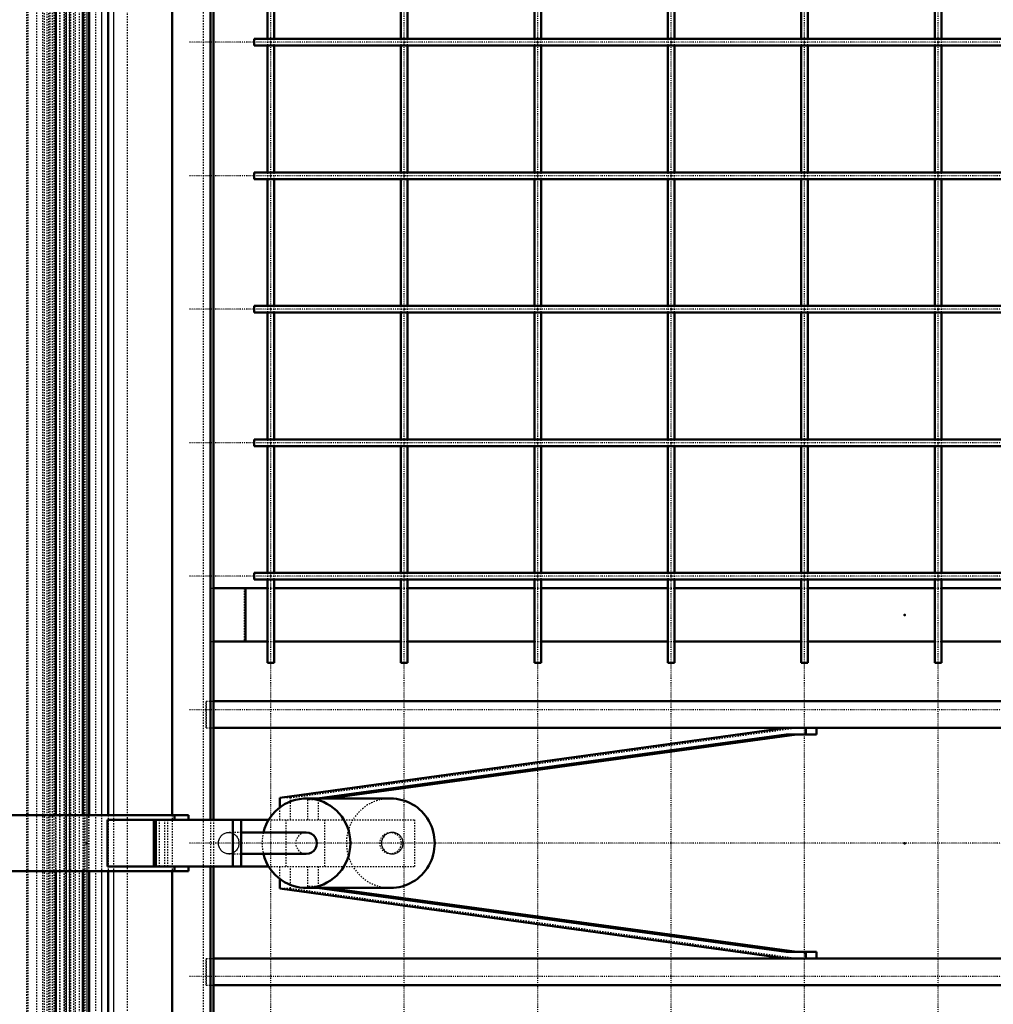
# Model space of a CAD drawing. Header units: millimetres. Extents: x -3 to 5752, y 0 to 4187.
# Tile 6 of 11: x 1159 to 1888, y 1300 to 2038. Entities that reach past the tile are written whole.
import ezdxf

# ---------------------------------------------------------------- set-up
doc = ezdxf.new("R2010")
doc.units = ezdxf.units.MM
doc.linetypes.add('Center', pattern=[1.5, 0.45, -0.5, 0.05, -0.5])
doc.linetypes.add('Dashed', pattern=[2, 1, -1])
for name, color, linetype, lineweight in [('am_0', 7, 'Continuous', 50), ('am_12', 3, 'Continuous', 25), ('am_3', 6, 'Dashed', 25), ('am_6', 2, 'Continuous', 35), ('am_7', 7, 'Center', 25), ('am_9', 7, 'Continuous', 50)]:
    doc.layers.add(name, color=color, linetype=linetype, lineweight=lineweight)

# ---------------------------------------------------------------- blocks, each defined once
blk = doc.blocks.new('1_L300125250453O10O_0_in_300125250O145OY1NNY310_1000')
at = {"layer": 'am_0'}
for p, q in [((1303.84, 1527.45), (2339.84, 1527.45)), ((1303.84, 1507.45), (2339.84, 1507.45)), ((1353.5, 1455.05), (1732.7, 1507.45)), ((1747.62, 1507.45), (1747.62, 1502.45)), ((1755.72, 1507.45), (1755.72, 1502.45)), ((1732.99, 1502.45), (1381.53, 1454.5)), ((1741.09, 1502.45), (1389.62, 1454.5)), ((1732.99, 1502.45), (1755.72, 1502.45)), ((1353.5, 1447.77), (1353.5, 1455.05)), ((1436.53, 1454.5), (1373.38, 1454.5)), ((784.07, 1442), (1285.01, 1442)), ((1224.49, 1438.5), (1345.18, 1438.5)), ((1224.49, 1438.5), (1224.49, 1403.5)), ((1259.04, 1438.5), (1259.04, 1403.5)), ((1260.63, 1438.5), (1260.63, 1403.5)), ((1274.62, 1442), (1274.62, 1438.5)), ((1285.01, 1442), (1285.01, 1438.5)), ((1318.35, 1438.5), (1318.35, 1403.5)), ((1324.62, 1438.5), (1324.62, 1403.5)), ((1373.38, 1429), (1324.62, 1429)), ((1324.62, 1413), (1373.38, 1413)), ((1224.49, 1403.5), (1345.18, 1403.5)), ((1274.62, 1403.5), (1274.62, 1400)), ((1285.01, 1403.5), (1285.01, 1400)), ((784.07, 1400), (1285.01, 1400)), ((1353.5, 1386.95), (1353.5, 1394.23)), ((1732.7, 1334.55), (1353.5, 1386.95)), ((1373.38, 1387.5), (1436.53, 1387.5)), ((1381.53, 1387.5), (1732.99, 1339.55)), ((1389.62, 1387.5), (1741.09, 1339.55)), ((1755.72, 1339.55), (1732.99, 1339.55)), ((1747.62, 1339.55), (1747.62, 1334.55)), ((1755.72, 1339.55), (1755.72, 1334.55)), ((1303.84, 1334.55), (2339.84, 1334.55)), ((1303.84, 1314.55), (2339.84, 1314.55))]:
    blk.add_line(p, q, dxfattribs=at)
for centre, major_axis, start_param, end_param in [((1373.38, 1421), (0, -33.5), 4.953525, 10.754438), ((1436.53, 1421), (0, -33.5), 0, 3.141593), ((1373.38, 1421), (0, -8), 0, 3.141593)]:
    blk.add_ellipse(centre, major_axis=major_axis, ratio=0.987262, start_param=start_param, end_param=end_param, dxfattribs=at)
at = {"layer": 'am_3'}
for p, q in [((1298.38, 1527.45), (1303.84, 1527.45)), ((1298.38, 1507.45), (1298.38, 1527.45)), ((1298.47, 1527.45), (1298.47, 1507.45)), ((1298.38, 1507.45), (1303.84, 1507.45)), ((1361.6, 1455.05), (1740.8, 1507.45)), ((1361.6, 1455.05), (1353.5, 1455.05)), ((1361.6, 1438.5), (1361.6, 1455.05)), ((1381.53, 1454.5), (1374.2, 1453.5)), ((1382.29, 1453.5), (1374.2, 1453.5)), ((1374.2, 1453.5), (1374.2, 1438.5)), ((1389.62, 1454.5), (1382.29, 1453.5)), ((1382.29, 1453.5), (1382.29, 1438.5)), ((1353.5, 1438.5), (1353.5, 1447.77)), ((1263.41, 1403.5), (1263.41, 1438.5)), ((1267.09, 1438.5), (1267.09, 1403.5)), ((1269.5, 1438.5), (1269.5, 1403.5)), ((1345.18, 1438.5), (1454.56, 1438.5)), ((1357.97, 1438.5), (1357.97, 1403.5)), ((1386.98, 1438.5), (1386.98, 1403.5)), ((1454.47, 1438.5), (1454.47, 1403.5)), ((1454.56, 1438.5), (1454.56, 1403.5)), ((1324.62, 1429), (1315.27, 1429)), ((1437.84, 1429), (1436.53, 1429)), ((1315.27, 1413), (1324.62, 1413)), ((1436.53, 1413), (1437.84, 1413)), ((1345.18, 1403.5), (1454.56, 1403.5)), ((1353.5, 1394.23), (1353.5, 1403.5)), ((1361.6, 1386.95), (1361.6, 1403.5)), ((1374.2, 1403.5), (1374.2, 1388.5)), ((1382.29, 1403.5), (1382.29, 1388.5)), ((1361.6, 1386.95), (1353.5, 1386.95)), ((1740.8, 1334.55), (1361.6, 1386.95)), ((1382.29, 1388.5), (1374.2, 1388.5)), ((1374.2, 1388.5), (1381.53, 1387.5)), ((1382.29, 1388.5), (1389.62, 1387.5)), ((1298.38, 1334.55), (1303.84, 1334.55)), ((1298.38, 1334.55), (1298.38, 1314.55)), ((1298.47, 1314.55), (1298.47, 1334.55)), ((1298.38, 1314.55), (1303.84, 1314.55))]:
    blk.add_line(p, q, dxfattribs=at)
for points in [[(1307.59, 1421), (1307.62, 1421.7), (1307.7, 1422.39), (1307.85, 1423.07), (1308.05, 1423.74), (1308.31, 1424.38), (1308.62, 1425), (1308.98, 1425.59), (1309.38, 1426.14), (1309.84, 1426.66), (1310.33, 1427.13), (1310.86, 1427.55), (1311.43, 1427.93), (1312.02, 1428.25), (1312.64, 1428.52), (1313.28, 1428.73), (1313.93, 1428.88), (1314.6, 1428.97), (1315.27, 1429)], [(1315.27, 1429), (1315.94, 1428.97), (1316.6, 1428.88), (1317.25, 1428.73), (1317.89, 1428.52), (1318.51, 1428.25), (1319.11, 1427.93), (1319.67, 1427.55), (1320.2, 1427.13), (1320.7, 1426.66), (1321.15, 1426.14), (1321.56, 1425.59), (1321.92, 1425), (1322.23, 1424.38), (1322.48, 1423.74), (1322.69, 1423.07), (1322.83, 1422.39), (1322.92, 1421.7), (1322.95, 1421), (1322.92, 1420.3), (1322.83, 1419.61), (1322.69, 1418.93), (1322.48, 1418.27), (1322.23, 1417.62), (1321.92, 1417), (1321.56, 1416.41), (1321.15, 1415.86), (1320.7, 1415.34), (1320.2, 1414.87), (1319.67, 1414.45), (1319.11, 1414.07), (1318.51, 1413.75), (1317.89, 1413.48), (1317.25, 1413.27), (1316.6, 1413.12), (1315.94, 1413.03), (1315.27, 1413)], [(1437.84, 1429), (1437.13, 1428.97), (1436.43, 1428.88), (1435.74, 1428.73), (1435.06, 1428.52), (1434.41, 1428.25), (1433.78, 1427.93), (1433.19, 1427.55), (1432.63, 1427.13), (1432.1, 1426.66), (1431.63, 1426.14), (1431.2, 1425.59), (1430.82, 1425), (1430.49, 1424.38), (1430.22, 1423.74), (1430.01, 1423.07), (1429.85, 1422.39), (1429.76, 1421.7), (1429.73, 1421), (1429.76, 1420.3), (1429.85, 1419.61), (1430.01, 1418.93), (1430.22, 1418.27), (1430.49, 1417.62), (1430.82, 1417), (1431.2, 1416.41), (1431.63, 1415.86), (1432.1, 1415.34), (1432.63, 1414.87), (1433.19, 1414.45), (1433.78, 1414.07), (1434.41, 1413.75), (1435.06, 1413.48), (1435.74, 1413.27), (1436.43, 1413.12), (1437.13, 1413.03), (1437.84, 1413)], [(1445.94, 1421), (1445.91, 1421.7), (1445.82, 1422.39), (1445.67, 1423.07), (1445.45, 1423.74), (1445.18, 1424.38), (1444.86, 1425), (1444.48, 1425.59), (1444.05, 1426.14), (1443.57, 1426.66), (1443.05, 1427.13), (1442.49, 1427.55), (1441.89, 1427.93), (1441.26, 1428.25), (1440.61, 1428.52), (1439.93, 1428.73), (1439.24, 1428.88), (1438.54, 1428.97), (1437.84, 1429)], [(1315.27, 1413), (1314.6, 1413.03), (1313.93, 1413.12), (1313.28, 1413.27), (1312.64, 1413.48), (1312.02, 1413.75), (1311.43, 1414.07), (1310.86, 1414.45), (1310.33, 1414.87), (1309.84, 1415.34), (1309.38, 1415.86), (1308.98, 1416.41), (1308.62, 1417), (1308.31, 1417.62), (1308.05, 1418.27), (1307.85, 1418.93), (1307.7, 1419.61), (1307.62, 1420.3), (1307.59, 1421)], [(1437.84, 1413), (1438.54, 1413.03), (1439.24, 1413.12), (1439.93, 1413.27), (1440.61, 1413.48), (1441.26, 1413.75), (1441.89, 1414.07), (1442.49, 1414.45), (1443.05, 1414.87), (1443.57, 1415.34), (1444.05, 1415.86), (1444.48, 1416.41), (1444.86, 1417), (1445.18, 1417.62), (1445.45, 1418.27), (1445.67, 1418.93), (1445.82, 1419.61), (1445.91, 1420.3), (1445.94, 1421)]]:
    blk.add_lwpolyline(points, dxfattribs=at)
for centre, major_axis, start_param, end_param in [((1436.53, 1421), (0, -33.5), 3.141593, 6.283185), ((1373.38, 1421), (0, -33.5), 4.471253, 4.953525), ((1373.38, 1421), (0, -8), 3.141593, 6.283185)]:
    blk.add_ellipse(centre, major_axis=major_axis, ratio=0.987262, start_param=start_param, end_param=end_param, dxfattribs=at)
blk.add_ellipse((1436.53, 1421), major_axis=(0, -8), ratio=0.987262, dxfattribs=at)
at = {"layer": 'am_6'}
for tag, p, flags in [('NB', (2349.88, 1527.45), 8), ('NN', (2349.88, 1526.95), 8), ('W', (2349.88, 1522.45), 8), ('CATALOG', (2349.88, 1524.95), 8), ('OP', (2349.88, 1521.45), 8), ('OC', (2349.88, 1520.45), 8), ('NT', (2349.88, 1526.45), 8), ('NBSYN', (2349.88, 1525.95), 8), ('LINA', (2349.88, 1525.45), 8), ('IDNR', (2349.88, 1524.45), 8), ('PN', (2349.88, 1523.95), 8), ('LODLEVEL', (2349.88, 1523.45), 8), ('L', (2349.88, 1522.95), 8), ('DP', (2349.88, 1521.95), 8), ('BA', (2349.88, 1520.95), 8), ('ExcludeFromBOM', (2349.88, 1519.45), 8), ('PSOL_0', (2349.88, 1518.95), 9), ('PSOL_1', (2349.88, 1518.45), 9), ('PSOL_2', (2349.88, 1517.95), 9), ('PSOL_3', (2349.88, 1517.45), 9)]:
    blk.add_attdef(tag, p, '', height=0.5, dxfattribs=dict(at, flags=flags))
blk = doc.blocks.new('6_L30012525045O3O_0_in_300125250O145OY1NNY310_1000')
at = {"layer": 'am_0'}
for p, q in [((1185.68, 2470), (1185.68, 1442)), ((1205.87, 2470), (1205.87, 1442)), ((1210.57, 1442), (1210.57, 2470)), ((1185.68, 1400), (1185.68, 372)), ((1205.87, 1400), (1205.87, 372)), ((1210.57, 372), (1210.57, 1400))]:
    blk.add_line(p, q, dxfattribs=at)
at = {"layer": 'am_12'}
for p, q in [((1208.85, 2470), (1208.85, 1442)), ((1208.85, 1400), (1208.85, 372))]:
    blk.add_line(p, q, dxfattribs=at)
at = {"layer": 'am_3'}
for p, q in [((1210.13, 2663.03), (1210.13, 178.97)), ((1206.8, 2659.86), (1206.8, 182.14)), ((1188.57, 2649.35), (1188.57, 192.65)), ((1192.05, 2652.28), (1192.05, 189.72)), ((1193.49, 2654.06), (1193.49, 187.94)), ((1193.62, 187.95), (1193.62, 2654.05)), ((1180.29, 2640.77), (1180.29, 201.23)), ((1165.06, 209), (1165.06, 2633)), ((1182.85, 2565), (1182.85, 277)), ((1185.68, 1442), (1185.68, 1400)), ((1205.87, 1442), (1205.87, 1400)), ((1208.85, 1442), (1208.85, 1400)), ((1210.57, 1400), (1210.57, 1442))]:
    blk.add_line(p, q, dxfattribs=at)
at = {"layer": 'am_6'}
for tag, p, flags in [('NB', (1217.34, 2663.25), 8), ('NN', (1217.34, 2662.75), 8), ('W', (1217.34, 2658.25), 8), ('CATALOG', (1217.34, 2660.75), 8), ('OP', (1217.34, 2657.25), 8), ('OC', (1217.34, 2656.75), 8), ('NT', (1217.34, 2662.25), 8), ('NBSYN', (1217.34, 2661.75), 8), ('LINA', (1217.34, 2661.25), 8), ('IDNR', (1217.34, 2660.25), 8), ('PN', (1217.34, 2659.75), 8), ('LODLEVEL', (1217.34, 2659.25), 8), ('L', (1217.34, 2658.75), 8), ('DP', (1217.34, 2657.75), 8), ('ExcludeFromBOM', (1217.34, 2655.75), 8), ('PSOL_0', (1217.34, 2655.25), 9), ('PSOL_1', (1217.34, 2654.75), 9), ('PSOL_2', (1217.34, 2654.25), 9)]:
    blk.add_attdef(tag, p, '', height=0.5, dxfattribs=dict(at, flags=flags))
blk = doc.blocks.new('7_L300125250459O_0_in_300125250O145OY1NNY310_1000')
at = {"layer": 'am_0'}
for p, q in [((1344.34, 2118.5), (1344.34, 2023.5)), ((1349.34, 2023.5), (1349.34, 2118.5)), ((1444.34, 2118.5), (1444.34, 2023.5)), ((1449.34, 2023.5), (1449.34, 2118.5)), ((1544.34, 2118.5), (1544.34, 2023.5)), ((1549.34, 2023.5), (1549.34, 2118.5)), ((1644.34, 2118.5), (1644.34, 2023.5)), ((1649.34, 2023.5), (1649.34, 2118.5)), ((1744.34, 2118.5), (1744.34, 2023.5)), ((1749.34, 2023.5), (1749.34, 2118.5)), ((1844.34, 2118.5), (1844.34, 2023.5)), ((1849.34, 2023.5), (1849.34, 2118.5)), ((2309.34, 2023.5), (1334.34, 2023.5)), ((1334.34, 2018.5), (1334.34, 2023.5)), ((1334.34, 2018.5), (2309.34, 2018.5)), ((1344.34, 2018.5), (1344.34, 1923.5)), ((1349.34, 1923.5), (1349.34, 2018.5)), ((1444.34, 2018.5), (1444.34, 1923.5)), ((1449.34, 1923.5), (1449.34, 2018.5)), ((1544.34, 2018.5), (1544.34, 1923.5)), ((1549.34, 1923.5), (1549.34, 2018.5)), ((1644.34, 2018.5), (1644.34, 1923.5)), ((1649.34, 1923.5), (1649.34, 2018.5)), ((1744.34, 2018.5), (1744.34, 1923.5)), ((1749.34, 1923.5), (1749.34, 2018.5)), ((1844.34, 2018.5), (1844.34, 1923.5)), ((1849.34, 1923.5), (1849.34, 2018.5)), ((2309.34, 1923.5), (1334.34, 1923.5)), ((1334.34, 1918.5), (1334.34, 1923.5)), ((1334.34, 1918.5), (2309.34, 1918.5)), ((1344.34, 1918.5), (1344.34, 1823.5)), ((1349.34, 1823.5), (1349.34, 1918.5)), ((1444.34, 1918.5), (1444.34, 1823.5)), ((1449.34, 1823.5), (1449.34, 1918.5)), ((1544.34, 1918.5), (1544.34, 1823.5)), ((1549.34, 1823.5), (1549.34, 1918.5)), ((1644.34, 1918.5), (1644.34, 1823.5)), ((1649.34, 1823.5), (1649.34, 1918.5)), ((1744.34, 1918.5), (1744.34, 1823.5)), ((1749.34, 1823.5), (1749.34, 1918.5)), ((1844.34, 1918.5), (1844.34, 1823.5)), ((1849.34, 1823.5), (1849.34, 1918.5)), ((2309.34, 1823.5), (1334.34, 1823.5)), ((1334.34, 1818.5), (1334.34, 1823.5)), ((1334.34, 1818.5), (2309.34, 1818.5)), ((1344.34, 1818.5), (1344.34, 1723.5)), ((1349.34, 1723.5), (1349.34, 1818.5)), ((1444.34, 1818.5), (1444.34, 1723.5)), ((1449.34, 1723.5), (1449.34, 1818.5)), ((1544.34, 1818.5), (1544.34, 1723.5)), ((1549.34, 1723.5), (1549.34, 1818.5)), ((1644.34, 1818.5), (1644.34, 1723.5)), ((1649.34, 1723.5), (1649.34, 1818.5)), ((1744.34, 1818.5), (1744.34, 1723.5)), ((1749.34, 1723.5), (1749.34, 1818.5)), ((1844.34, 1818.5), (1844.34, 1723.5)), ((1849.34, 1723.5), (1849.34, 1818.5)), ((2309.34, 1723.5), (1334.34, 1723.5)), ((1334.34, 1718.5), (1334.34, 1723.5)), ((1334.34, 1718.5), (2309.34, 1718.5)), ((1344.34, 1718.5), (1344.34, 1623.5)), ((1349.34, 1623.5), (1349.34, 1718.5)), ((1444.34, 1718.5), (1444.34, 1623.5)), ((1449.34, 1623.5), (1449.34, 1718.5)), ((1544.34, 1718.5), (1544.34, 1623.5)), ((1549.34, 1623.5), (1549.34, 1718.5)), ((1644.34, 1718.5), (1644.34, 1623.5)), ((1649.34, 1623.5), (1649.34, 1718.5)), ((1744.34, 1718.5), (1744.34, 1623.5)), ((1749.34, 1623.5), (1749.34, 1718.5)), ((1844.34, 1718.5), (1844.34, 1623.5)), ((1849.34, 1623.5), (1849.34, 1718.5)), ((2309.34, 1623.5), (1334.34, 1623.5)), ((1334.34, 1618.5), (1334.34, 1623.5)), ((1334.34, 1618.5), (2309.34, 1618.5)), ((1344.34, 1618.5), (1344.34, 1556)), ((1349.34, 1556), (1349.34, 1618.5)), ((1444.34, 1618.5), (1444.34, 1556)), ((1449.34, 1556), (1449.34, 1618.5)), ((1544.34, 1618.5), (1544.34, 1556)), ((1549.34, 1556), (1549.34, 1618.5)), ((1644.34, 1618.5), (1644.34, 1556)), ((1649.34, 1556), (1649.34, 1618.5)), ((1744.34, 1618.5), (1744.34, 1556)), ((1749.34, 1556), (1749.34, 1618.5)), ((1844.34, 1618.5), (1844.34, 1556)), ((1849.34, 1556), (1849.34, 1618.5)), ((1344.34, 1556), (1349.34, 1556)), ((1444.34, 1556), (1449.34, 1556)), ((1544.34, 1556), (1549.34, 1556)), ((1644.34, 1556), (1649.34, 1556)), ((1744.34, 1556), (1749.34, 1556)), ((1844.34, 1556), (1849.34, 1556))]:
    blk.add_line(p, q, dxfattribs=at)
at = {"layer": 'am_3'}
for p, q in [((1344.34, 2023.5), (1344.34, 2018.5)), ((1349.34, 2018.5), (1349.34, 2023.5)), ((1444.34, 2023.5), (1444.34, 2018.5)), ((1449.34, 2018.5), (1449.34, 2023.5)), ((1544.34, 2023.5), (1544.34, 2018.5)), ((1549.34, 2018.5), (1549.34, 2023.5)), ((1644.34, 2023.5), (1644.34, 2018.5)), ((1649.34, 2018.5), (1649.34, 2023.5)), ((1744.34, 2023.5), (1744.34, 2018.5)), ((1749.34, 2018.5), (1749.34, 2023.5)), ((1844.34, 2023.5), (1844.34, 2018.5)), ((1849.34, 2018.5), (1849.34, 2023.5)), ((1344.34, 1923.5), (1344.34, 1918.5)), ((1349.34, 1918.5), (1349.34, 1923.5)), ((1444.34, 1923.5), (1444.34, 1918.5)), ((1449.34, 1918.5), (1449.34, 1923.5)), ((1544.34, 1923.5), (1544.34, 1918.5)), ((1549.34, 1918.5), (1549.34, 1923.5)), ((1644.34, 1923.5), (1644.34, 1918.5)), ((1649.34, 1918.5), (1649.34, 1923.5)), ((1744.34, 1923.5), (1744.34, 1918.5)), ((1749.34, 1918.5), (1749.34, 1923.5)), ((1844.34, 1923.5), (1844.34, 1918.5)), ((1849.34, 1918.5), (1849.34, 1923.5)), ((1344.34, 1823.5), (1344.34, 1818.5)), ((1349.34, 1818.5), (1349.34, 1823.5)), ((1444.34, 1823.5), (1444.34, 1818.5)), ((1449.34, 1818.5), (1449.34, 1823.5)), ((1544.34, 1823.5), (1544.34, 1818.5)), ((1549.34, 1818.5), (1549.34, 1823.5)), ((1644.34, 1823.5), (1644.34, 1818.5)), ((1649.34, 1818.5), (1649.34, 1823.5)), ((1744.34, 1823.5), (1744.34, 1818.5)), ((1749.34, 1818.5), (1749.34, 1823.5)), ((1844.34, 1823.5), (1844.34, 1818.5)), ((1849.34, 1818.5), (1849.34, 1823.5)), ((1344.34, 1723.5), (1344.34, 1718.5)), ((1349.34, 1718.5), (1349.34, 1723.5)), ((1444.34, 1723.5), (1444.34, 1718.5)), ((1449.34, 1718.5), (1449.34, 1723.5)), ((1544.34, 1723.5), (1544.34, 1718.5)), ((1549.34, 1718.5), (1549.34, 1723.5)), ((1644.34, 1723.5), (1644.34, 1718.5)), ((1649.34, 1718.5), (1649.34, 1723.5)), ((1744.34, 1723.5), (1744.34, 1718.5)), ((1749.34, 1718.5), (1749.34, 1723.5)), ((1844.34, 1723.5), (1844.34, 1718.5)), ((1849.34, 1718.5), (1849.34, 1723.5)), ((1344.34, 1623.5), (1344.34, 1618.5)), ((1349.34, 1618.5), (1349.34, 1623.5)), ((1444.34, 1623.5), (1444.34, 1618.5)), ((1449.34, 1618.5), (1449.34, 1623.5)), ((1544.34, 1623.5), (1544.34, 1618.5)), ((1549.34, 1618.5), (1549.34, 1623.5)), ((1644.34, 1623.5), (1644.34, 1618.5)), ((1649.34, 1618.5), (1649.34, 1623.5)), ((1744.34, 1623.5), (1744.34, 1618.5)), ((1749.34, 1618.5), (1749.34, 1623.5)), ((1844.34, 1623.5), (1844.34, 1618.5)), ((1849.34, 1618.5), (1849.34, 1623.5))]:
    blk.add_line(p, q, dxfattribs=at)
for points in [[(1346.84, 2021.32), (1346.74, 2021.3), (1346.64, 2021.25), (1346.57, 2021.17), (1346.53, 2021.07), (1346.53, 2020.97), (1346.56, 2020.86), (1346.62, 2020.78), (1346.7, 2020.72), (1346.8, 2020.69), (1346.91, 2020.69), (1347.01, 2020.73), (1347.09, 2020.8), (1347.14, 2020.9), (1347.16, 2021), (1347.14, 2021.1), (1347.09, 2021.2), (1347.01, 2021.27), (1346.91, 2021.31), (1346.84, 2021.32)], [(1446.53, 2021), (1446.54, 2021.11), (1446.59, 2021.2), (1446.67, 2021.27), (1446.77, 2021.31), (1446.88, 2021.31), (1446.98, 2021.29), (1447.06, 2021.22), (1447.13, 2021.14), (1447.15, 2021.04), (1447.15, 2020.93), (1447.11, 2020.83), (1447.04, 2020.75), (1446.95, 2020.7), (1446.84, 2020.69), (1446.74, 2020.7), (1446.64, 2020.75), (1446.57, 2020.83), (1446.53, 2020.93), (1446.53, 2021)], [(1546.53, 2021), (1546.54, 2021.11), (1546.59, 2021.2), (1546.67, 2021.27), (1546.77, 2021.31), (1546.88, 2021.31), (1546.98, 2021.29), (1547.06, 2021.22), (1547.13, 2021.14), (1547.15, 2021.04), (1547.15, 2020.93), (1547.11, 2020.83), (1547.04, 2020.75), (1546.95, 2020.7), (1546.84, 2020.69), (1546.74, 2020.7), (1546.64, 2020.75), (1546.57, 2020.83), (1546.53, 2020.93), (1546.53, 2021)], [(1646.53, 2021), (1646.54, 2021.11), (1646.59, 2021.2), (1646.67, 2021.27), (1646.77, 2021.31), (1646.88, 2021.31), (1646.98, 2021.29), (1647.06, 2021.22), (1647.13, 2021.14), (1647.15, 2021.04), (1647.15, 2020.93), (1647.11, 2020.83), (1647.04, 2020.75), (1646.95, 2020.7), (1646.84, 2020.69), (1646.74, 2020.7), (1646.64, 2020.75), (1646.57, 2020.83), (1646.53, 2020.93), (1646.53, 2021)], [(1746.53, 2021), (1746.54, 2021.11), (1746.59, 2021.2), (1746.67, 2021.27), (1746.77, 2021.31), (1746.88, 2021.31), (1746.98, 2021.29), (1747.06, 2021.22), (1747.13, 2021.14), (1747.15, 2021.04), (1747.15, 2020.93), (1747.11, 2020.83), (1747.04, 2020.75), (1746.95, 2020.7), (1746.84, 2020.69), (1746.74, 2020.7), (1746.64, 2020.75), (1746.57, 2020.83), (1746.53, 2020.93), (1746.53, 2021)], [(1846.53, 2021), (1846.54, 2021.11), (1846.59, 2021.2), (1846.67, 2021.27), (1846.77, 2021.31), (1846.88, 2021.31), (1846.98, 2021.29), (1847.06, 2021.22), (1847.13, 2021.14), (1847.15, 2021.04), (1847.15, 2020.93), (1847.11, 2020.83), (1847.04, 2020.75), (1846.95, 2020.7), (1846.84, 2020.69), (1846.74, 2020.7), (1846.64, 2020.75), (1846.57, 2020.83), (1846.53, 2020.93), (1846.53, 2021)], [(1346.84, 1921.32), (1346.74, 1921.3), (1346.64, 1921.25), (1346.57, 1921.17), (1346.53, 1921.07), (1346.53, 1920.97), (1346.56, 1920.86), (1346.62, 1920.78), (1346.7, 1920.72), (1346.8, 1920.69), (1346.91, 1920.69), (1347.01, 1920.73), (1347.09, 1920.8), (1347.14, 1920.9), (1347.16, 1921), (1347.14, 1921.1), (1347.09, 1921.2), (1347.01, 1921.27), (1346.91, 1921.31), (1346.84, 1921.32)], [(1446.53, 1921), (1446.54, 1921.11), (1446.59, 1921.2), (1446.67, 1921.27), (1446.77, 1921.31), (1446.88, 1921.31), (1446.98, 1921.29), (1447.06, 1921.22), (1447.13, 1921.14), (1447.15, 1921.04), (1447.15, 1920.93), (1447.11, 1920.83), (1447.04, 1920.75), (1446.95, 1920.7), (1446.84, 1920.69), (1446.74, 1920.7), (1446.64, 1920.75), (1446.57, 1920.83), (1446.53, 1920.93), (1446.53, 1921)], [(1546.53, 1921), (1546.54, 1921.11), (1546.59, 1921.2), (1546.67, 1921.27), (1546.77, 1921.31), (1546.88, 1921.31), (1546.98, 1921.29), (1547.06, 1921.22), (1547.13, 1921.14), (1547.15, 1921.04), (1547.15, 1920.93), (1547.11, 1920.83), (1547.04, 1920.75), (1546.95, 1920.7), (1546.84, 1920.69), (1546.74, 1920.7), (1546.64, 1920.75), (1546.57, 1920.83), (1546.53, 1920.93), (1546.53, 1921)], [(1646.53, 1921), (1646.54, 1921.11), (1646.59, 1921.2), (1646.67, 1921.27), (1646.77, 1921.31), (1646.88, 1921.31), (1646.98, 1921.29), (1647.06, 1921.22), (1647.13, 1921.14), (1647.15, 1921.04), (1647.15, 1920.93), (1647.11, 1920.83), (1647.04, 1920.75), (1646.95, 1920.7), (1646.84, 1920.69), (1646.74, 1920.7), (1646.64, 1920.75), (1646.57, 1920.83), (1646.53, 1920.93), (1646.53, 1921)], [(1746.53, 1921), (1746.54, 1921.11), (1746.59, 1921.2), (1746.67, 1921.27), (1746.77, 1921.31), (1746.88, 1921.31), (1746.98, 1921.29), (1747.06, 1921.22), (1747.13, 1921.14), (1747.15, 1921.04), (1747.15, 1920.93), (1747.11, 1920.83), (1747.04, 1920.75), (1746.95, 1920.7), (1746.84, 1920.69), (1746.74, 1920.7), (1746.64, 1920.75), (1746.57, 1920.83), (1746.53, 1920.93), (1746.53, 1921)], [(1846.53, 1921), (1846.54, 1921.11), (1846.59, 1921.2), (1846.67, 1921.27), (1846.77, 1921.31), (1846.88, 1921.31), (1846.98, 1921.29), (1847.06, 1921.22), (1847.13, 1921.14), (1847.15, 1921.04), (1847.15, 1920.93), (1847.11, 1920.83), (1847.04, 1920.75), (1846.95, 1920.7), (1846.84, 1920.69), (1846.74, 1920.7), (1846.64, 1920.75), (1846.57, 1920.83), (1846.53, 1920.93), (1846.53, 1921)], [(1346.84, 1821.32), (1346.74, 1821.3), (1346.64, 1821.25), (1346.57, 1821.17), (1346.53, 1821.07), (1346.53, 1820.97), (1346.56, 1820.86), (1346.62, 1820.78), (1346.7, 1820.72), (1346.8, 1820.69), (1346.91, 1820.69), (1347.01, 1820.73), (1347.09, 1820.8), (1347.14, 1820.9), (1347.16, 1821), (1347.14, 1821.1), (1347.09, 1821.2), (1347.01, 1821.27), (1346.91, 1821.31), (1346.84, 1821.32)], [(1446.53, 1821), (1446.54, 1821.11), (1446.59, 1821.2), (1446.67, 1821.27), (1446.77, 1821.31), (1446.88, 1821.31), (1446.98, 1821.29), (1447.06, 1821.22), (1447.13, 1821.14), (1447.15, 1821.04), (1447.15, 1820.93), (1447.11, 1820.83), (1447.04, 1820.75), (1446.95, 1820.7), (1446.84, 1820.69), (1446.74, 1820.7), (1446.64, 1820.75), (1446.57, 1820.83), (1446.53, 1820.93), (1446.53, 1821)], [(1546.53, 1821), (1546.54, 1821.11), (1546.59, 1821.2), (1546.67, 1821.27), (1546.77, 1821.31), (1546.88, 1821.31), (1546.98, 1821.29), (1547.06, 1821.22), (1547.13, 1821.14), (1547.15, 1821.04), (1547.15, 1820.93), (1547.11, 1820.83), (1547.04, 1820.75), (1546.95, 1820.7), (1546.84, 1820.69), (1546.74, 1820.7), (1546.64, 1820.75), (1546.57, 1820.83), (1546.53, 1820.93), (1546.53, 1821)], [(1646.53, 1821), (1646.54, 1821.11), (1646.59, 1821.2), (1646.67, 1821.27), (1646.77, 1821.31), (1646.88, 1821.31), (1646.98, 1821.29), (1647.06, 1821.22), (1647.13, 1821.14), (1647.15, 1821.04), (1647.15, 1820.93), (1647.11, 1820.83), (1647.04, 1820.75), (1646.95, 1820.7), (1646.84, 1820.69), (1646.74, 1820.7), (1646.64, 1820.75), (1646.57, 1820.83), (1646.53, 1820.93), (1646.53, 1821)], [(1746.53, 1821), (1746.54, 1821.11), (1746.59, 1821.2), (1746.67, 1821.27), (1746.77, 1821.31), (1746.88, 1821.31), (1746.98, 1821.29), (1747.06, 1821.22), (1747.13, 1821.14), (1747.15, 1821.04), (1747.15, 1820.93), (1747.11, 1820.83), (1747.04, 1820.75), (1746.95, 1820.7), (1746.84, 1820.69), (1746.74, 1820.7), (1746.64, 1820.75), (1746.57, 1820.83), (1746.53, 1820.93), (1746.53, 1821)], [(1846.53, 1821), (1846.54, 1821.11), (1846.59, 1821.2), (1846.67, 1821.27), (1846.77, 1821.31), (1846.88, 1821.31), (1846.98, 1821.29), (1847.06, 1821.22), (1847.13, 1821.14), (1847.15, 1821.04), (1847.15, 1820.93), (1847.11, 1820.83), (1847.04, 1820.75), (1846.95, 1820.7), (1846.84, 1820.69), (1846.74, 1820.7), (1846.64, 1820.75), (1846.57, 1820.83), (1846.53, 1820.93), (1846.53, 1821)], [(1346.84, 1721.32), (1346.74, 1721.3), (1346.64, 1721.25), (1346.57, 1721.17), (1346.53, 1721.07), (1346.53, 1720.97), (1346.56, 1720.86), (1346.62, 1720.78), (1346.7, 1720.72), (1346.8, 1720.69), (1346.91, 1720.69), (1347.01, 1720.73), (1347.09, 1720.8), (1347.14, 1720.9), (1347.16, 1721), (1347.14, 1721.1), (1347.09, 1721.2), (1347.01, 1721.27), (1346.91, 1721.31), (1346.84, 1721.32)], [(1446.53, 1721), (1446.54, 1721.11), (1446.59, 1721.2), (1446.67, 1721.27), (1446.77, 1721.31), (1446.88, 1721.31), (1446.98, 1721.29), (1447.06, 1721.22), (1447.13, 1721.14), (1447.15, 1721.04), (1447.15, 1720.93), (1447.11, 1720.83), (1447.04, 1720.75), (1446.95, 1720.7), (1446.84, 1720.69), (1446.74, 1720.7), (1446.64, 1720.75), (1446.57, 1720.83), (1446.53, 1720.93), (1446.53, 1721)], [(1546.53, 1721), (1546.54, 1721.11), (1546.59, 1721.2), (1546.67, 1721.27), (1546.77, 1721.31), (1546.88, 1721.31), (1546.98, 1721.29), (1547.06, 1721.22), (1547.13, 1721.14), (1547.15, 1721.04), (1547.15, 1720.93), (1547.11, 1720.83), (1547.04, 1720.75), (1546.95, 1720.7), (1546.84, 1720.69), (1546.74, 1720.7), (1546.64, 1720.75), (1546.57, 1720.83), (1546.53, 1720.93), (1546.53, 1721)], [(1646.53, 1721), (1646.54, 1721.11), (1646.59, 1721.2), (1646.67, 1721.27), (1646.77, 1721.31), (1646.88, 1721.31), (1646.98, 1721.29), (1647.06, 1721.22), (1647.13, 1721.14), (1647.15, 1721.04), (1647.15, 1720.93), (1647.11, 1720.83), (1647.04, 1720.75), (1646.95, 1720.7), (1646.84, 1720.69), (1646.74, 1720.7), (1646.64, 1720.75), (1646.57, 1720.83), (1646.53, 1720.93), (1646.53, 1721)], [(1746.53, 1721), (1746.54, 1721.11), (1746.59, 1721.2), (1746.67, 1721.27), (1746.77, 1721.31), (1746.88, 1721.31), (1746.98, 1721.29), (1747.06, 1721.22), (1747.13, 1721.14), (1747.15, 1721.04), (1747.15, 1720.93), (1747.11, 1720.83), (1747.04, 1720.75), (1746.95, 1720.7), (1746.84, 1720.69), (1746.74, 1720.7), (1746.64, 1720.75), (1746.57, 1720.83), (1746.53, 1720.93), (1746.53, 1721)], [(1846.53, 1721), (1846.54, 1721.11), (1846.59, 1721.2), (1846.67, 1721.27), (1846.77, 1721.31), (1846.88, 1721.31), (1846.98, 1721.29), (1847.06, 1721.22), (1847.13, 1721.14), (1847.15, 1721.04), (1847.15, 1720.93), (1847.11, 1720.83), (1847.04, 1720.75), (1846.95, 1720.7), (1846.84, 1720.69), (1846.74, 1720.7), (1846.64, 1720.75), (1846.57, 1720.83), (1846.53, 1720.93), (1846.53, 1721)], [(1346.84, 1621.32), (1346.74, 1621.3), (1346.64, 1621.25), (1346.57, 1621.17), (1346.53, 1621.07), (1346.53, 1620.97), (1346.56, 1620.86), (1346.62, 1620.78), (1346.7, 1620.72), (1346.8, 1620.69), (1346.91, 1620.69), (1347.01, 1620.73), (1347.09, 1620.8), (1347.14, 1620.9), (1347.16, 1621), (1347.14, 1621.1), (1347.09, 1621.2), (1347.01, 1621.27), (1346.91, 1621.31), (1346.84, 1621.32)], [(1446.53, 1621), (1446.54, 1621.11), (1446.59, 1621.2), (1446.67, 1621.27), (1446.77, 1621.31), (1446.88, 1621.31), (1446.98, 1621.29), (1447.06, 1621.22), (1447.13, 1621.14), (1447.15, 1621.04), (1447.15, 1620.93), (1447.11, 1620.83), (1447.04, 1620.75), (1446.95, 1620.7), (1446.84, 1620.69), (1446.74, 1620.7), (1446.64, 1620.75), (1446.57, 1620.83), (1446.53, 1620.93), (1446.53, 1621)], [(1546.53, 1621), (1546.54, 1621.11), (1546.59, 1621.2), (1546.67, 1621.27), (1546.77, 1621.31), (1546.88, 1621.31), (1546.98, 1621.29), (1547.06, 1621.22), (1547.13, 1621.14), (1547.15, 1621.04), (1547.15, 1620.93), (1547.11, 1620.83), (1547.04, 1620.75), (1546.95, 1620.7), (1546.84, 1620.69), (1546.74, 1620.7), (1546.64, 1620.75), (1546.57, 1620.83), (1546.53, 1620.93), (1546.53, 1621)], [(1646.53, 1621), (1646.54, 1621.11), (1646.59, 1621.2), (1646.67, 1621.27), (1646.77, 1621.31), (1646.88, 1621.31), (1646.98, 1621.29), (1647.06, 1621.22), (1647.13, 1621.14), (1647.15, 1621.04), (1647.15, 1620.93), (1647.11, 1620.83), (1647.04, 1620.75), (1646.95, 1620.7), (1646.84, 1620.69), (1646.74, 1620.7), (1646.64, 1620.75), (1646.57, 1620.83), (1646.53, 1620.93), (1646.53, 1621)], [(1746.53, 1621), (1746.54, 1621.11), (1746.59, 1621.2), (1746.67, 1621.27), (1746.77, 1621.31), (1746.88, 1621.31), (1746.98, 1621.29), (1747.06, 1621.22), (1747.13, 1621.14), (1747.15, 1621.04), (1747.15, 1620.93), (1747.11, 1620.83), (1747.04, 1620.75), (1746.95, 1620.7), (1746.84, 1620.69), (1746.74, 1620.7), (1746.64, 1620.75), (1746.57, 1620.83), (1746.53, 1620.93), (1746.53, 1621)], [(1846.53, 1621), (1846.54, 1621.11), (1846.59, 1621.2), (1846.67, 1621.27), (1846.77, 1621.31), (1846.88, 1621.31), (1846.98, 1621.29), (1847.06, 1621.22), (1847.13, 1621.14), (1847.15, 1621.04), (1847.15, 1620.93), (1847.11, 1620.83), (1847.04, 1620.75), (1846.95, 1620.7), (1846.84, 1620.69), (1846.74, 1620.7), (1846.64, 1620.75), (1846.57, 1620.83), (1846.53, 1620.93), (1846.53, 1621)]]:
    blk.add_lwpolyline(points, dxfattribs=at)
at = {"layer": 'am_7'}
for p, q in [((1346.84, 197.25), (1346.84, 2644.75)), ((1446.84, 197.25), (1446.84, 2644.75)), ((1546.84, 197.25), (1546.84, 2644.75)), ((1646.84, 197.25), (1646.84, 2644.75)), ((1746.84, 197.25), (1746.84, 2644.75)), ((1846.84, 197.25), (1846.84, 2644.75)), ((2358.09, 2021), (1285.59, 2021)), ((2358.09, 1921), (1285.59, 1921)), ((2358.09, 1821), (1285.59, 1821)), ((2358.09, 1721), (1285.59, 1721)), ((2358.09, 1621), (1285.59, 1621)), ((2358.09, 1521), (1285.59, 1521)), ((2358.09, 1421), (1285.59, 1421)), ((2358.09, 1321), (1285.59, 1321))]:
    blk.add_line(p, q, dxfattribs=at)
at = {"layer": 'am_6'}
for tag, p, flags in [('CATALOG', (2363.09, 2642.25), 8), ('NB', (2363.09, 2644.75), 8), ('NN', (2363.09, 2644.25), 8), ('NT', (2363.09, 2643.75), 8), ('NBSYN', (2363.09, 2643.25), 8), ('LINA', (2363.09, 2642.75), 8), ('IDNR', (2363.09, 2641.75), 8), ('PN', (2363.09, 2641.25), 8), ('LODLEVEL', (2363.09, 2640.75), 8), ('W', (2363.09, 2639.75), 8), ('OP', (2363.09, 2638.75), 8), ('L', (2363.09, 2640.25), 8), ('DP', (2363.09, 2639.25), 8), ('ExcludeFromBOM', (2363.09, 2637.75), 8), ('PSOL_0', (2363.09, 2637.25), 9), ('PSOL_1', (2363.09, 2636.75), 9), ('PSOL_2', (2363.09, 2636.25), 9), ('PSOL_3', (2363.09, 2635.75), 9)]:
    blk.add_attdef(tag, p, '', height=0.5, dxfattribs=dict(at, flags=flags))
blk = doc.blocks.new('9_L30012525081O_0_in_300125250O145OY1NNY310_1000')
at = {"layer": 'am_0'}
for p, q in [((1303.84, 1612), (1344.34, 1612)), ((1327.74, 1612), (1327.74, 1572)), ((1349.34, 1612), (1444.34, 1612)), ((1449.34, 1612), (1544.34, 1612)), ((1549.34, 1612), (1644.34, 1612)), ((1649.34, 1612), (1744.34, 1612)), ((1749.34, 1612), (1844.34, 1612)), ((1849.34, 1612), (1944.34, 1612)), ((1303.84, 1572), (1344.34, 1572)), ((1349.34, 1572), (1444.34, 1572)), ((1449.34, 1572), (1544.34, 1572)), ((1549.34, 1572), (1644.34, 1572)), ((1649.34, 1572), (1744.34, 1572)), ((1749.34, 1572), (1844.34, 1572)), ((1849.34, 1572), (1944.34, 1572))]:
    blk.add_line(p, q, dxfattribs=at)
at = {"layer": 'am_3'}
for p, q in [((1301.93, 1612), (1303.84, 1612)), ((1301.93, 1612), (1301.93, 1572)), ((1303.76, 1612), (1303.76, 1572)), ((1326.96, 1612), (1326.96, 1572)), ((1344.34, 1612), (1349.34, 1612)), ((1444.34, 1612), (1449.34, 1612)), ((1544.34, 1612), (1549.34, 1612)), ((1644.34, 1612), (1649.34, 1612)), ((1744.34, 1612), (1749.34, 1612)), ((1844.34, 1612), (1849.34, 1612)), ((1301.93, 1572), (1303.84, 1572)), ((1344.34, 1572), (1349.34, 1572)), ((1444.34, 1572), (1449.34, 1572)), ((1544.34, 1572), (1549.34, 1572)), ((1644.34, 1572), (1649.34, 1572)), ((1744.34, 1572), (1749.34, 1572)), ((1844.34, 1572), (1849.34, 1572))]:
    blk.add_line(p, q, dxfattribs=at)
at = {"layer": 'am_6'}
for tag, p, flags in [('CATALOG', (2346.75, 1609.5), 8), ('NB', (2346.75, 1612), 8), ('NN', (2346.75, 1611.5), 8), ('NT', (2346.75, 1611), 8), ('NBSYN', (2346.75, 1610.5), 8), ('LINA', (2346.75, 1610), 8), ('IDNR', (2346.75, 1609), 8), ('PN', (2346.75, 1608.5), 8), ('LODLEVEL', (2346.75, 1608), 8), ('W', (2346.75, 1607), 8), ('L', (2346.75, 1607.5), 8), ('ExcludeFromBOM', (2346.75, 1606), 8), ('PSOL_0', (2346.75, 1605.5), 9), ('PSOL_1', (2346.75, 1605), 9), ('PSOL_2', (2346.75, 1604.5), 9)]:
    blk.add_attdef(tag, p, '', height=0.5, dxfattribs=dict(at, flags=flags))
blk = doc.blocks.new('13_L3001252503Y45O2O_0_in_300125250O145OY1NNY310_1000')
at = {"layer": 'am_0'}
for p, q in [((1272.84, 2595), (1272.84, 1442)), ((1301.64, 2566.2), (1301.64, 1438.5)), ((1303.84, 2564), (1303.84, 1438.5)), ((1224.84, 2470), (1224.84, 1442)), ((1301.64, 1403.5), (1301.64, 275.8)), ((1303.84, 1403.5), (1303.84, 278)), ((1224.84, 1400), (1224.84, 372)), ((1272.84, 1400), (1272.84, 247))]:
    blk.add_line(p, q, dxfattribs=at)
at = {"layer": 'am_12'}
for p, q in [((1219.84, 2470), (1219.84, 1442)), ((1229.04, 2470), (1229.04, 1442)), ((1219.84, 1400), (1219.84, 372)), ((1229.04, 1400), (1229.04, 372))]:
    blk.add_line(p, q, dxfattribs=at)
at = {"layer": 'am_3'}
for p, q in [((1176.88, 2690.96), (1176.88, 151.04)), ((1179.27, 153.43), (1179.27, 2688.57)), ((1184.3, 2683.54), (1184.3, 158.47)), ((1185.33, 2682.51), (1185.33, 159.49)), ((1188.4, 2679.44), (1188.4, 162.56)), ((1191.68, 2676.16), (1191.68, 165.84)), ((1192.71, 2675.13), (1192.71, 166.87)), ((1195.78, 2672.07), (1195.78, 169.94)), ((1164.07, 178.75), (1164.07, 2663.25)), ((1171.12, 2663.25), (1171.12, 178.75)), ((1175.63, 2663.25), (1175.63, 178.75)), ((1181.24, 2663.25), (1181.24, 178.75)), ((1188.61, 2663.25), (1188.61, 178.75)), ((1195.99, 2663.25), (1195.99, 178.75)), ((1199.06, 2668.79), (1199.06, 173.22)), ((1200.09, 2667.76), (1200.09, 174.25)), ((1203.15, 2664.69), (1203.15, 177.31)), ((1207.52, 2660.32), (1207.52, 181.68)), ((1209.04, 2658.8), (1209.04, 183.2)), ((1215.39, 2652.46), (1215.39, 189.55)), ((1219.84, 1442), (1219.84, 1400)), ((1224.84, 1442), (1224.84, 1400)), ((1229.04, 1442), (1229.04, 1400)), ((1272.84, 1442), (1272.84, 1400)), ((1301.64, 1438.5), (1301.64, 1403.5)), ((1303.84, 1438.5), (1303.84, 1403.5))]:
    blk.add_line(p, q, dxfattribs=at)
at = {"layer": 'am_6'}
for tag, p, flags in [('CATALOG', (2484.61, 2701.27), 8), ('NB', (2484.61, 2703.77), 8), ('NN', (2484.61, 2703.27), 8), ('NT', (2484.61, 2702.77), 8), ('NBSYN', (2484.61, 2702.27), 8), ('LINA', (2484.61, 2701.77), 8), ('IDNR', (2484.61, 2700.77), 8), ('PN', (2484.61, 2700.27), 8), ('LODLEVEL', (2484.61, 2699.77), 8), ('W', (2484.61, 2698.77), 8), ('SF', (2484.61, 2697.77), 8), ('OP', (2484.61, 2696.77), 8), ('OC', (2484.61, 2696.27), 8), ('L', (2484.61, 2699.27), 8), ('BA', (2484.61, 2698.27), 8), ('DP', (2484.61, 2697.27), 8), ('ExcludeFromBOM', (2484.61, 2695.27), 8), ('PSOL_0', (2484.61, 2694.77), 9), ('PSOL_1', (2484.61, 2694.27), 9), ('PSOL_2', (2484.61, 2693.77), 9), ('PSOL_3', (2484.61, 2693.27), 9)]:
    blk.add_attdef(tag, p, '', height=0.5, dxfattribs=dict(at, flags=flags))
blk = doc.blocks.new('14_L300125250453201O_0_in_300125250O145OY1NNY310_1000')
at = {"layer": 'am_3'}
for p, q in [((1196.84, 171), (1196.84, 2671)), ((1239.35, 213.51), (1239.35, 2628.5)), ((1296.31, 270.47), (1296.31, 2571.53))]:
    blk.add_line(p, q, dxfattribs=at)
at = {"layer": 'am_6'}
for tag, p, flags in [('NB', (2622.84, 2842), 8), ('NN', (2622.84, 2841.5), 8), ('NT', (2622.84, 2841), 8), ('NBSYN', (2622.84, 2840.5), 8), ('LINA', (2622.84, 2840), 8), ('W', (2622.84, 2837), 8), ('CATALOG', (2622.84, 2839.5), 8), ('OP', (2622.84, 2836), 8), ('IDNR', (2622.84, 2839), 8), ('PN', (2622.84, 2838.5), 8), ('LODLEVEL', (2622.84, 2838), 8), ('L', (2622.84, 2837.5), 8), ('DP', (2622.84, 2836.5), 8), ('BA', (2622.84, 2835.5), 8), ('INS', (2622.84, 2835), 8), ('RT', (2622.84, 2834.5), 8), ('ExcludeFromBOM', (2622.84, 2833.5), 8), ('PSOL_0', (2622.84, 2833), 9), ('PSOL_1', (2622.84, 2832.5), 9), ('PSOL_2', (2622.84, 2832), 9), ('PSOL_3', (2622.84, 2831.5), 9), ('PSOL_4', (2622.84, 2831), 9)]:
    blk.add_attdef(tag, p, '', height=0.5, dxfattribs=dict(at, flags=flags))

msp = doc.modelspace()

# ---------------------------------------------------------------- linework, layer by layer
at = {"layer": 'am_9'}
for p in [(1821.84, 1592), (1821.84, 1592), (1208.84, 1421), (1208.84, 1421), (1821.84, 1421), (1821.84, 1421), (1821.84, 1421), (1821.84, 1421), (1821.84, 1421), (1821.84, 1421), (1821.84, 1421), (1821.84, 1421)]:
    msp.add_point(p, dxfattribs=at)

# ---------------------------------------------------------------- block references
for name in ['14_L300125250453201O_0_in_300125250O145OY1NNY310_1000', '13_L3001252503Y45O2O_0_in_300125250O145OY1NNY310_1000', '6_L30012525045O3O_0_in_300125250O145OY1NNY310_1000', '7_L300125250459O_0_in_300125250O145OY1NNY310_1000', '9_L30012525081O_0_in_300125250O145OY1NNY310_1000', '1_L300125250453O10O_0_in_300125250O145OY1NNY310_1000']:
    msp.add_blockref(name, (0, 0))

doc.saveas('drawing.dxf')
